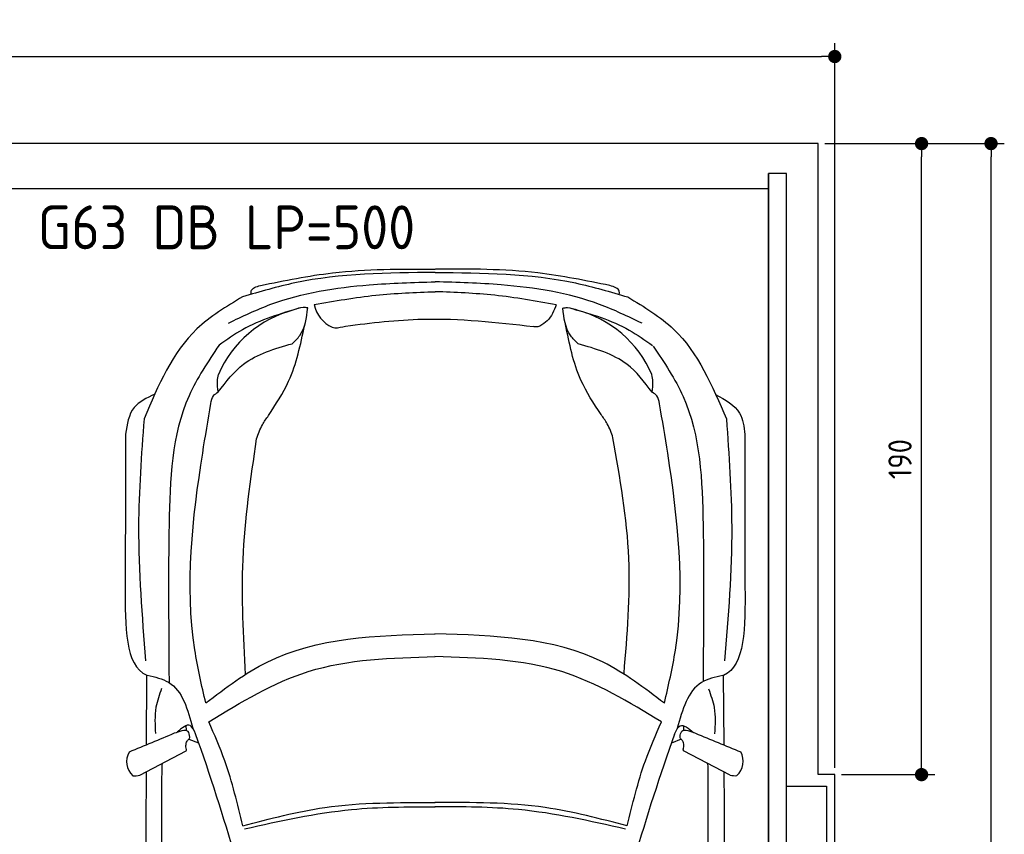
# Model space of a CAD drawing. Header units: millimetres. Extents: x -20 to 5911, y -1152 to 5573.
# Tile 4 of 4: x 2945 to 5911, y 3120 to 5573. Entities that reach past the tile are written whole.
import ezdxf

# ---------------------------------------------------------------- set-up
doc = ezdxf.new("R2010")
doc.units = ezdxf.units.MM
for name, color, linetype in [('4', 3, 'Continuous'), ('5', 3, 'Continuous'), ('Car', 10, 'Continuous')]:
    doc.layers.add(name, color=color, linetype=linetype)
doc.styles.get("Standard").update_dxf_attribs({"font": 'ISOCP.SHX'})
doc.dimstyles.new('GEN-ISO', dxfattribs={"dimscale": 20, "dimtxt": 3.5, "dimasz": 2, "dimexe": 2, "dimexo": 1, "dimgap": 1.5, "dimtad": 1, "dimdec": 1, "dimdsep": 46, "dimtxsty": 'STANDARD', "dimblk": 'PUNKT', "dimcen": 2, "dimclrd": 256, "dimclre": 256, "dimclrt": 2, "dimadec": 0, "dimazin": 0, "dimtp": 0.1, "dimtm": 0.1, "dimtfac": 0.71, "dimtdec": 1, "dimtmove": 2, "dimatfit": 3, "dimldrblk": 'PUNKT', "dimfxl": 1, "dimtolj": 1, "dimarcsym": 0})

# ---------------------------------------------------------------- blocks, each defined once
blk = doc.blocks.new('PUNKT')
at = {"layer": '4', "color": 0, "linetype": 'ByBlock'}
blk.add_line((-0.5, 0), (-1, 0), dxfattribs=at)
at = {"layer": '4', "color": 0, "linetype": 'ByBlock', "const_width": 0.5}
blk.add_lwpolyline([(-0.25, 0, 1), (0.25, 0, 1)], format="xyb", close=True, dxfattribs=at)
blk = doc.blocks.new('*D6')
at = {"layer": '5', "lineweight": -2}
for p, q in [((0, 3320), (0, 5502.1)), ((5400, 3320), (5400, 5502.1)), ((40, 5462.1), (5360, 5462.1))]:
    blk.add_line(p, q, dxfattribs=at)
at = {"layer": 'DEFPOINTS', "color": 0}
for p in [(5400, 5462.1), (0, 3300), (5400, 3300)]:
    blk.add_point(p, dxfattribs=at)
at = {"layer": '5', "lineweight": -2, "xscale": 40, "yscale": 40, "zscale": 40, "rotation": 180}
blk.add_blockref('PUNKT', (0, 5462.1), dxfattribs=at)
at = {"layer": '5', "lineweight": -2, "xscale": 40, "yscale": 40, "zscale": 40}
blk.add_blockref('PUNKT', (5400, 5462.1), dxfattribs=at)
at = {"layer": '5', "color": 2, "insert": (2700, 5527.1), "char_height": 70, "attachment_point": 5}
blk.add_mtext('540', dxfattribs=at)
blk = doc.blocks.new('*D3')
at = {"layer": '5', "lineweight": -2}
for p, q in [((5420, 5200), (5910.6, 5200)), ((5870.6, 40), (5870.6, 5160)), ((5370, 0), (5910.6, 0))]:
    blk.add_line(p, q, dxfattribs=at)
at = {"layer": 'DEFPOINTS', "color": 0}
for p in [(5400, 5200), (5870.6, 5200), (5350, 0)]:
    blk.add_point(p, dxfattribs=at)
at = {"layer": '5', "lineweight": -2, "xscale": 40, "yscale": 40, "zscale": 40}
for p, rotation in [((5870.6, 5200), 90), ((5870.6, 0), 270)]:
    blk.add_blockref('PUNKT', p, dxfattribs=dict(at, rotation=rotation))
at = {"layer": '5', "color": 2, "insert": (5805.6, 2600), "char_height": 70, "attachment_point": 5, "rotation": 90}
blk.add_mtext('\\A1;520', dxfattribs=at)
blk = doc.blocks.new('*D4')
at = {"layer": '5', "lineweight": -2}
for p, q in [((5370, 5200), (5701.5, 5200)), ((5661.5, 3340), (5661.5, 5160)), ((5420, 3300), (5701.5, 3300))]:
    blk.add_line(p, q, dxfattribs=at)
at = {"layer": 'DEFPOINTS', "color": 0}
for p in [(5350, 5200), (5661.5, 5200), (5400, 3300)]:
    blk.add_point(p, dxfattribs=at)
at = {"layer": '5', "lineweight": -2, "xscale": 40, "yscale": 40, "zscale": 40}
for p, rotation in [((5661.5, 5200), 90), ((5661.5, 3300), 270)]:
    blk.add_blockref('PUNKT', p, dxfattribs=dict(at, rotation=rotation))
at = {"layer": '5', "color": 2, "insert": (5596.5, 4250), "char_height": 70, "attachment_point": 5, "rotation": 90}
blk.add_mtext('190', dxfattribs=at)

msp = doc.modelspace()

# ---------------------------------------------------------------- linework, layer by layer
msp.add_line((5200, 5063.5), (200, 5063.5))
msp.add_lwpolyline([(5400, 3300), (5350, 3300), (5350, 5200), (50, 5200), (50, 3300), (0, 3300), (0, 1400), (50, 1400), (50, 0), (5350, 0), (5350, 1400), (5400, 1400)], close=True)
for points in [[(200, 30), (5200, 30), (5200, 5110)], [(5255, 5110), (5200, 5110), (5200, 30), (5227.5, 30)], [(5255, 250), (5255, 5110)], [(5255, 3265), (5375, 3265), (5375, 1465), (5255, 1465)]]:
    msp.add_lwpolyline(points)
at = {"layer": 'Car'}
for p, q in [((3394.96, 3618.79), (3395.94, 3576.73)), ((3327.61, 3392.19), (3327.77, 3599.63)), ((5003.66, 3616.3), (5004.05, 3580.3)), ((5066.84, 3390.67), (5064.87, 3598.9)), ((3447.4, 3432.71), (3446.99, 3447.5)), ((4945.01, 3432.08), (4945.71, 3447.1)), ((3454.63, 3407.2), (3483.54, 3396.16)), ((4937.85, 3406.57), (4907.9, 3395.16)), ((3306.89, 3298.25), (3446.87, 3371.41)), ((5084.57, 3298.72), (4944.59, 3371.88))]:
    msp.add_line(p, q, dxfattribs=at)
for centre, radius, start, end in [((3925.6, 4733.64), 94.99, 191.22317, 245.90253), ((3855.6, 4370.51), 339.38, 104.39541, 156.68545), ((4537.7, 4370.22), 339.38, 23.26593, 75.55597), ((-2363.21, 1344.24), 6197.21, 15.945352, 19.596216), ((10753.94, 1338.67), 6197.21, 160.355167, 164.006031), ((3325.84, 3339.47), 58.46, 150.8177, 226.89798), ((5065.62, 3339.94), 58.46, 313.10202, 29.1823), ((3292.45, 3352.02), 55.62, 263.23473, 285.08957), ((5099.01, 3352.49), 55.62, 254.91043, 276.76527)]:
    msp.add_arc(centre, radius, start, end, dxfattribs=at)
for points, knots in [([(4196.63, 4812.11), (4054.27, 4810.94), (3857.1, 4809.32), (3669.01, 4753.99), (3616.72, 4738.61)], [0, 0, 0, 0, 423.4928418, 586.5833763, 586.5833763, 586.5833763, 586.5833763]), ([(3670.83, 4772.92), (3742.95, 4787.6), (3916.16, 4822.86), (4093.13, 4822.48), (4196.41, 4822.26)], [0, 0, 0, 0, 220.2894534, 529.0699843, 529.0699843, 529.0699843, 529.0699843]), ([(4197.05, 4812.11), (4339.4, 4810.82), (4536.57, 4809.04), (4724.61, 4753.54), (4776.89, 4738.11)], [0, 0, 0, 0, 423.4928418, 586.5833763, 586.5833763, 586.5833763, 586.5833763]), ([(4722.81, 4772.47), (4650.7, 4787.22), (4477.52, 4822.62), (4300.55, 4822.4), (4197.27, 4822.26)], [0, 0, 0, 0, 220.2894534, 529.0699843, 529.0699843, 529.0699843, 529.0699843]), ([(3573.99, 4659.53), (3616.14, 4679.77), (3749.19, 4743.66), (3963.99, 4777.15), (4130.54, 4781.92), (4196.72, 4783.81)], [0, 0, 0, 0, 139.9486404, 441.7007564, 640.6521216, 640.6521216, 640.6521216, 640.6521216]), ([(4819.56, 4659), (4777.42, 4679.28), (4644.42, 4743.28), (4429.66, 4776.95), (4263.11, 4781.86), (4196.93, 4783.81)], [0, 0, 0, 0, 139.9486404, 441.7007564, 640.6521216, 640.6521216, 640.6521216, 640.6521216]), ([(3642.63, 4746.21), (3642.33, 4749.52), (3641, 4764.44), (3657.78, 4769.21), (3670.83, 4772.92)], [0, 0, 0, 0, 9.4355672, 42.5072931, 42.5072931, 42.5072931, 42.5072931]), ([(3832.42, 4715.15), (3894.06, 4726.06), (4014.6, 4747.41), (4136.94, 4751.82), (4196.73, 4753.98)], [0, 0, 0, 0, 187.5262556, 366.7655398, 366.7655398, 366.7655398, 366.7655398]), ([(4561.17, 4714.84), (4499.54, 4725.8), (4379.01, 4747.25), (4256.68, 4751.77), (4196.9, 4753.98)], [0, 0, 0, 0, 187.5262556, 366.7655398, 366.7655398, 366.7655398, 366.7655398]), ([(4750.99, 4745.74), (4751.29, 4749.05), (4752.64, 4763.97), (4735.86, 4768.75), (4722.81, 4772.47)], [0, 0, 0, 0, 9.4355672, 42.5072931, 42.5072931, 42.5072931, 42.5072931]), ([(3616.72, 4738.61), (3567.75, 4709.16), (3427.58, 4624.87), (3362.27, 4471.49), (3319.77, 4371.7)], [0, 0, 0, 0, 168.365537, 481.9023638, 481.9023638, 481.9023638, 481.9023638]), ([(4561.17, 4714.84), (4554.07, 4697.07), (4543.44, 4670.46), (4519.65, 4655.62), (4511.74, 4650.69)], [0, 0, 0, 0, 55.1960491, 82.6743953, 82.6743953, 82.6743953, 82.6743953]), ([(4776.89, 4738.11), (4825.84, 4708.62), (4965.93, 4624.22), (5031.12, 4470.79), (5073.53, 4370.96)], [0, 0, 0, 0, 168.365537, 481.9023638, 481.9023638, 481.9023638, 481.9023638]), ([(3790.89, 4705.52), (3730.56, 4687.77), (3642.84, 4661.96), (3568.87, 4609.29), (3545.76, 4592.85)], [0, 0, 0, 0, 186.5227216, 271.2276863, 271.2276863, 271.2276863, 271.2276863]), ([(3766.14, 4597.47), (3774.34, 4605.29), (3803.81, 4633.39), (3809.16, 4675.15), (3813.03, 4705.29)], [0, 0, 0, 0, 33.4316052, 120.1693208, 120.1693208, 120.1693208, 120.1693208]), ([(3813.03, 4705.29), (3808.32, 4705.94), (3794.04, 4707.93), (3780.38, 4702.72), (3771.23, 4699.23)], [0, 0, 0, 0, 14.1183333, 42.7794359, 42.7794359, 42.7794359, 42.7794359]), ([(4580.56, 4704.96), (4585.27, 4705.61), (4599.55, 4707.58), (4613.2, 4702.37), (4622.35, 4698.87)], [0, 0, 0, 0, 14.1183333, 42.7794359, 42.7794359, 42.7794359, 42.7794359]), ([(4627.35, 4597.1), (4619.16, 4604.93), (4589.71, 4633.06), (4584.39, 4674.82), (4580.56, 4704.96)], [0, 0, 0, 0, 33.4316052, 120.1693208, 120.1693208, 120.1693208, 120.1693208]), ([(4606.39, 4704.31), (4666.72, 4686.56), (4754.44, 4660.75), (4828.42, 4608.08), (4851.52, 4591.63)], [0, 0, 0, 0, 186.5227216, 271.2276863, 271.2276863, 271.2276863, 271.2276863]), ([(3926.66, 4650.76), (4004.13, 4660.13), (4192.61, 4682.94), (4381.59, 4661.71), (4492.9, 4649.2)], [0, 0, 0, 0, 233.3943149, 567.891299, 567.891299, 567.891299, 567.891299]), ([(4696.27, 4384.11), (4674.14, 4417.82), (4619.88, 4500.47), (4600.61, 4597.91), (4589.2, 4655.6)], [0, 0, 0, 0, 120.0031783, 294.2157687, 294.2157687, 294.2157687, 294.2157687]), ([(3694.64, 4380.9), (3716.7, 4414.63), (3770.85, 4497.43), (3791.21, 4594.68), (3803.28, 4652.31)], [0, 0, 0, 0, 120.0031783, 294.5713116, 294.5713116, 294.5713116, 294.5713116]), ([(3886.81, 4646.92), (3889.5, 4646.44), (3902.81, 4644.06), (3916.08, 4647.79), (3926.66, 4650.76)], [0, 0, 0, 0, 8.1607931, 40.3357332, 40.3357332, 40.3357332, 40.3357332]), ([(4511.74, 4650.69), (4509.8, 4649.91), (4503.8, 4647.48), (4497.3, 4648.51), (4492.9, 4649.2)], [0, 0, 0, 0, 6.2040973, 19.1847556, 19.1847556, 19.1847556, 19.1847556]), ([(3543.35, 4452.06), (3566.87, 4482.88), (3623.22, 4556.72), (3713.52, 4582.47), (3766.14, 4597.47)], [0, 0, 0, 0, 113.6549716, 272.306786, 272.306786, 272.306786, 272.306786]), ([(4850.02, 4451.5), (4826.53, 4482.34), (4770.24, 4556.23), (4679.95, 4582.06), (4627.35, 4597.1)], [0, 0, 0, 0, 113.6549716, 272.306786, 272.306786, 272.306786, 272.306786]), ([(3545.76, 4592.85), (3512.37, 4543.39), (3405.16, 4384.61), (3391.61, 4035.45), (3393.81, 3762.5), (3394.96, 3618.79)], [0, 0, 0, 0, 177.0434798, 568.3902132, 1003.585748, 1003.585748, 1003.585748, 1003.585748]), ([(4852.86, 4590.36), (4886.26, 4540.91), (4993.47, 4382.13), (5007.02, 4032.97), (5004.82, 3760.02), (5003.66, 3616.3)], [0, 0, 0, 0, 177.0434798, 568.3902132, 1003.585748, 1003.585748, 1003.585748, 1003.585748]), ([(3543.35, 4452.06), (3541.83, 4462.85), (3539.33, 4480.53), (3542.64, 4498.02), (3543.93, 4504.83)], [0, 0, 0, 0, 32.3883593, 53.0782664, 53.0782664, 53.0782664, 53.0782664]), ([(4850.02, 4451.5), (4851.55, 4462.29), (4854.06, 4479.98), (4850.76, 4497.46), (4849.48, 4504.28)], [0, 0, 0, 0, 32.3883593, 53.0782664, 53.0782664, 53.0782664, 53.0782664]), ([(3520.87, 4417.33), (3522.49, 4426.03), (3525.28, 4440.99), (3538.02, 4448.79), (3543.35, 4452.06)], [0, 0, 0, 0, 25.0784399, 43.1020179, 43.1020179, 43.1020179, 43.1020179]), ([(4872.46, 4416.75), (4870.85, 4425.46), (4868.08, 4440.42), (4855.34, 4448.24), (4850.02, 4451.5)], [0, 0, 0, 0, 25.0784399, 43.1020179, 43.1020179, 43.1020179, 43.1020179]), ([(3351.8, 4445.35), (3328.13, 4434.3), (3277.49, 4410.67), (3268.58, 4354.96), (3263.83, 4325.3)], [0, 0, 0, 0, 73.7718993, 157.8289351, 157.8289351, 157.8289351, 157.8289351]), ([(5040.76, 4444.5), (5069.94, 4428.85), (5119.82, 4402.1), (5126.62, 4347.26), (5129.43, 4324.5)], [0, 0, 0, 0, 92.1890334, 157.5803825, 157.5803825, 157.5803825, 157.5803825]), ([(3505.74, 3515.72), (3493.41, 3568.84), (3436.28, 3814.93), (3471.59, 4123.52), (3512.55, 4367.71), (3520.87, 4417.33)], [0, 0, 0, 0, 163.2605713, 756.2228172, 907.4390255, 907.4390255, 907.4390255, 907.4390255]), ([(4886.83, 3515.13), (4899.21, 3568.25), (4956.55, 3814.28), (4921.5, 4122.91), (4880.75, 4367.13), (4872.46, 4416.75)], [0, 0, 0, 0, 163.2605713, 756.2228172, 907.4390255, 907.4390255, 907.4390255, 907.4390255]), ([(3319.77, 4371.7), (3311.82, 4263.25), (3294.01, 4020.38), (3313.68, 3777.55), (3324.56, 3643.15)], [0, 0, 0, 0, 325.7557226, 729.5213164, 729.5213164, 729.5213164, 729.5213164]), ([(3658.87, 4310.94), (3663.86, 4325.49), (3672.45, 4350.58), (3688.08, 4371.93), (3694.64, 4380.9)], [0, 0, 0, 0, 45.7898489, 78.965923, 78.965923, 78.965923, 78.965923]), ([(4732.04, 4314.15), (4727.06, 4328.7), (4718.46, 4353.79), (4702.84, 4375.14), (4696.27, 4384.11)], [0, 0, 0, 0, 45.7898489, 78.965923, 78.965923, 78.965923, 78.965923]), ([(5073.53, 4370.96), (5081.39, 4262.5), (5098.99, 4019.61), (5079.12, 3776.8), (5068.12, 3642.41)], [0, 0, 0, 0, 325.7557226, 729.5213164, 729.5213164, 729.5213164, 729.5213164]), ([(3625.52, 3601.76), (3619.35, 3717.24), (3606.68, 3954.71), (3641.16, 4190.05), (3658.87, 4310.94)], [0, 0, 0, 0, 346.0264285, 711.5314729, 711.5314729, 711.5314729, 711.5314729]), ([(4765.39, 3604.97), (4775.01, 3720.5), (4794.81, 3958.27), (4753.36, 4193.31), (4732.04, 4314.15)], [0, 0, 0, 0, 346.2479994, 712.6055914, 712.6055914, 712.6055914, 712.6055914]), ([(3505.74, 3515.72), (3565.58, 3561.12), (3763.84, 3711.58), (4018.84, 3718.83), (4196.89, 3723.89)], [0, 0, 0, 0, 221.9805368, 735.5404903, 735.5404903, 735.5404903, 735.5404903]), ([(4886.83, 3515.13), (4827.03, 3560.59), (4628.9, 3711.22), (4373.9, 3718.68), (4195.86, 3723.89)], [0, 0, 0, 0, 221.9805368, 735.5404903, 735.5404903, 735.5404903, 735.5404903]), ([(3514.7, 3459.29), (3611.99, 3518.35), (3820.91, 3645.19), (4065.97, 3651.77), (4196.9, 3655.29)], [0, 0, 0, 0, 335.6578726, 720.7665859, 720.7665859, 720.7665859, 720.7665859]), ([(4877.82, 3458.71), (4780.58, 3517.86), (4571.77, 3644.87), (4326.72, 3651.66), (4195.79, 3655.29)], [0, 0, 0, 0, 335.6578726, 720.7665859, 720.7665859, 720.7665859, 720.7665859]), ([(3327.77, 3599.63), (3328, 3599.57), (3328.61, 3599.39), (3329.24, 3599.36), (3329.64, 3599.35)], [0, 0, 0, 0, 0.7157941, 1.8958435, 1.8958435, 1.8958435, 1.8958435]), ([(3329.64, 3599.35), (3352.71, 3594.17), (3429.11, 3577.01), (3451.43, 3496.03), (3467.01, 3439.49)], [0, 0, 0, 0, 67.7242349, 224.3316277, 224.3316277, 224.3316277, 224.3316277]), ([(5063, 3598.61), (5039.93, 3593.45), (4963.51, 3576.36), (4941.13, 3495.39), (4925.5, 3438.87)], [0, 0, 0, 0, 67.7242349, 224.3316277, 224.3316277, 224.3316277, 224.3316277]), ([(5064.87, 3598.9), (5064.64, 3598.83), (5064.03, 3598.65), (5063.4, 3598.63), (5063, 3598.61)], [0, 0, 0, 0, 0.7157941, 1.8958435, 1.8958435, 1.8958435, 1.8958435]), ([(3372.85, 3559.24), (3366.01, 3540.57), (3349.97, 3496.84), (3352.77, 3450.15), (3354.37, 3423.39)], [0, 0, 0, 0, 59.065939, 138.3898169, 138.3898169, 138.3898169, 138.3898169]), ([(5019.76, 3558.54), (5026.59, 3539.87), (5042.59, 3496.12), (5039.75, 3449.44), (5038.12, 3422.68)], [0, 0, 0, 0, 59.065939, 138.3898169, 138.3898169, 138.3898169, 138.3898169]), ([(3475.05, 3422.71), (3470.18, 3433.84), (3458.21, 3461.15), (3433.78, 3439.99), (3419.3, 3427.46)], [0, 0, 0, 0, 30.3325988, 74.4848098, 74.4848098, 74.4848098, 74.4848098]), ([(3616.98, 3145.87), (3601.3, 3211.97), (3575.82, 3319.38), (3531.68, 3420.42), (3514.7, 3459.29)], [0, 0, 0, 0, 203.2133467, 330.2395326, 330.2395326, 330.2395326, 330.2395326]), ([(4775.28, 3145.38), (4791.01, 3211.47), (4816.59, 3318.86), (4860.81, 3419.86), (4877.82, 3458.71)], [0, 0, 0, 0, 203.2133467, 330.2395326, 330.2395326, 330.2395326, 330.2395326]), ([(4917.44, 3422.1), (4922.33, 3433.15), (4934.57, 3460.82), (4959.64, 3439.38), (4974.7, 3426.51)], [0, 0, 0, 0, 30.3325988, 75.9562062, 75.9562062, 75.9562062, 75.9562062]), ([(3457.5, 3413.08), (3456.49, 3419.75), (3453.11, 3442.18), (3424, 3428.94), (3410.86, 3424.39)], [0, 0, 0, 0, 17.6737612, 59.3906544, 59.3906544, 59.3906544, 59.3906544]), ([(3453.61, 3406.1), (3455.07, 3407.34), (3457.3, 3409.24), (3457.45, 3412.09), (3457.5, 3413.08)], [0, 0, 0, 0, 5.3936357, 8.285754, 8.285754, 8.285754, 8.285754]), ([(4933.96, 3413.55), (4934.96, 3420.23), (4938.35, 3442.65), (4967.46, 3429.41), (4980.6, 3424.87)], [0, 0, 0, 0, 17.6737612, 59.3906544, 59.3906544, 59.3906544, 59.3906544]), ([(4937.85, 3406.57), (4936.39, 3407.81), (4934.15, 3409.72), (4934.01, 3412.56), (4933.96, 3413.55)], [0, 0, 0, 0, 5.3936357, 8.285754, 8.285754, 8.285754, 8.285754]), ([(3446.87, 3371.41), (3447.34, 3372.85), (3448.68, 3376.92), (3445.78, 3380.91), (3446.07, 3383.57)], [0, 0, 0, 0, 4.4179874, 12.4309043, 12.4309043, 12.4309043, 12.4309043]), ([(3446.07, 3383.57), (3446.12, 3388.72), (3446.2, 3397.19), (3451.52, 3403.59), (3453.61, 3406.1)], [0, 0, 0, 0, 14.8396852, 24.3889735, 24.3889735, 24.3889735, 24.3889735]), ([(4945.39, 3384.04), (4945.34, 3389.19), (4945.26, 3397.66), (4939.94, 3404.06), (4937.85, 3406.57)], [0, 0, 0, 0, 14.8396852, 24.3889735, 24.3889735, 24.3889735, 24.3889735]), ([(4944.59, 3371.88), (4944.12, 3373.33), (4942.78, 3377.39), (4945.68, 3381.39), (4945.39, 3384.04)], [0, 0, 0, 0, 4.4179874, 12.4309043, 12.4309043, 12.4309043, 12.4309043]), ([(3475.01, 762.86), (3453.69, 979.14), (3369.7, 1831.25), (3372.18, 2688.2), (3374.03, 3327.65)], [0, 0, 0, 0, 651.7606985, 2567.8765597, 2567.8765597, 2567.8765597, 2567.8765597]), ([(4915.23, 762.25), (4936.73, 978.51), (5021.45, 1830.55), (5019.69, 2687.5), (5018.38, 3326.95)], [0, 0, 0, 0, 651.7606985, 2567.8765597, 2567.8765597, 2567.8765597, 2567.8765597]), ([(3326.19, 3308.33), (3324.38, 2963.61), (3322.05, 2396.02), (3324.35, 1828.43), (3325.57, 1612.64)], [30.2317921, 30.2317921, 30.2317921, 30.2317921, 135.7738464, 200.5104278, 200.5104278, 200.5104278, 200.5104278]), ([(5066.21, 3308.32), (5067.74, 2958.63), (5069.57, 2393.16), (5066.79, 1827.69), (5065.39, 1611.9)], [30.8675023, 30.8675023, 30.8675023, 30.8675023, 135.7738464, 200.5104278, 200.5104278, 200.5104278, 200.5104278]), ([(3616.98, 3145.87), (3698.92, 3167.48), (3888.7, 3217.52), (4085.27, 3216.33), (4196.97, 3215.66)], [0, 0, 0, 0, 253.1812978, 586.4098038, 586.4098038, 586.4098038, 586.4098038]), ([(3622.04, 3136.7), (3729.15, 3160.58), (3918.66, 3202.84), (4112.63, 3203.27), (4196.97, 3203.46)], [0, 0, 0, 0, 327.9588467, 580.2944516, 580.2944516, 580.2944516, 580.2944516]), ([(4770.21, 3136.21), (4663.13, 3160.18), (4473.65, 3202.6), (4279.68, 3203.2), (4195.34, 3203.46)], [0, 0, 0, 0, 327.9588467, 580.2944516, 580.2944516, 580.2944516, 580.2944516]), ([(4775.28, 3145.38), (4693.36, 3167.06), (4503.62, 3217.26), (4307.05, 3216.24), (4195.35, 3215.66)], [0, 0, 0, 0, 253.1812978, 586.4098038, 586.4098038, 586.4098038, 586.4098038])]:
    msp.add_open_spline(points, degree=3, knots=knots, dxfattribs=at)
for points in [[(3263.83, 4325.3), (3263.63, 4172.03), (3263.44, 4018.76), (3263.25, 3865.49)], [(5129.43, 4324.5), (5129.5, 4171.23), (5129.56, 4017.97), (5129.62, 3864.7)], [(3263.25, 3865.49), (3262.51, 3746.62), (3261.77, 3627.76), (3327.77, 3599.63)], [(5129.62, 3864.7), (5130.26, 3745.83), (5130.9, 3626.96), (5064.87, 3598.9)], [(3410.86, 3424.39), (3365.51, 3405.59), (3320.15, 3386.78), (3274.8, 3367.97)], [(4980.6, 3424.87), (5025.95, 3406.06), (5071.31, 3387.25), (5116.66, 3368.44)], [(3374.03, 3327.65), (3374.49, 3329.85), (3374.94, 3332.05), (3375.36, 3334.04)], [(5018.38, 3326.95), (5017.93, 3329.15), (5017.47, 3331.35), (5017.01, 3333.55)]]:
    msp.add_open_spline(points, degree=3, dxfattribs=at)

# ---------------------------------------------------------------- texts
msp.add_text('G63 DB LP=500', height=132).set_placement((2999.77, 4881.86))

# ---------------------------------------------------------------- dimensions: what is measured, and where the dimension line sits
at = {"layer": '5'}
dim = msp.add_linear_dim(base=(5400, 5462.06), p1=(0, 3300), p2=(5400, 3300), dimstyle='GEN-ISO', override={"dimlfac": 0.1, "dimtolj": 0}, dxfattribs=at)
dim.commit()
dim.dimension.update_dxf_attribs({"geometry": '*D6', "text_midpoint": (2700, 5527.06)})
for base, p1, p2, angle, override, picture, middle in [((5870.6, 5200), (5350, 0), (5400, 5200), 270, {"dimlfac": 0.1}, '*D3', (5805.6, 2600)), ((5661.5, 5200), (5400, 3300), (5350, 5200), 90, {"dimscale": 20, "dimlfac": 0.1, "dimtolj": 0}, '*D4', (5596.5, 4250))]:
    dim = msp.add_linear_dim(base=base, p1=p1, p2=p2, angle=angle, dimstyle='GEN-ISO', override=override, dxfattribs=at)
    dim.commit()
    dim.dimension.update_dxf_attribs({"geometry": picture, "text_midpoint": middle})

doc.saveas('drawing.dxf')
